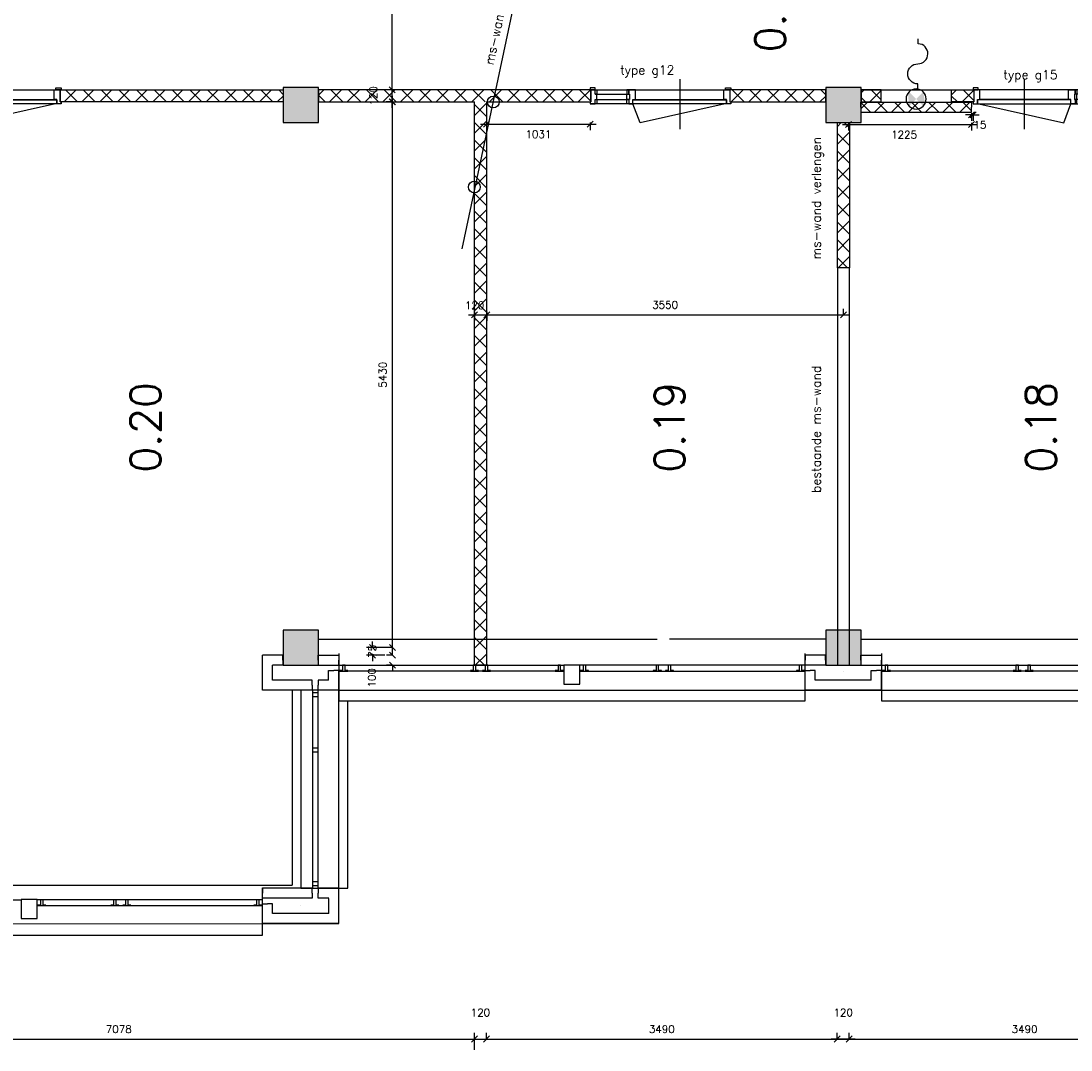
# Model space of a CAD drawing. Extents: x -29284 to 2055880, y -64816 to 121103.
# Tile 48 of 123: x 52000 to 62449, y 28243 to 38482. Entities that reach past the tile are written whole.
import ezdxf

# ---------------------------------------------------------------- set-up
doc = ezdxf.new("R2010")
doc.units = 0
doc.header["$LTSCALE"] = 50
doc.header["$MEASUREMENT"] = 0
doc.header["$PDMODE"] = 3
doc.header["$PDSIZE"] = 0.1
doc.layers.get('0').update_dxf_attribs({"linetype": 'CONTINUOUS'})
doc.layers.get('DEFPOINTS').update_dxf_attribs({"linetype": 'CONTINUOUS'})
for name, color, linetype in [('_BESTAAND_ONGEIJZIGD', 8, 'CONTINUOUS'), ('_DETAILNUMMERS', 4, 'CONTINUOUS'), ('_KOLOMBESTAAND', 212, 'CONTINUOUS'), ('A--A22--_F123-', 9, 'CONTINUOUS'), ('A--A56--_F123-', 7, 'CONTINUOUS'), ('A--L21--', 3, 'CONTINUOUS'), ('A--L22--_F-2--', 7, 'CONTINUOUS'), ('A--L28--', 7, 'CONTINUOUS'), ('A--L32--', 7, 'CONTINUOUS'), ('A--L32--_F-2--', 7, 'CONTINUOUS'), ('A--L32--_F123-', 1, 'CONTINUOUS'), ('A--L56--', 7, 'CONTINUOUS'), ('A--L56--_F123-', 7, 'CONTINUOUS'), ('A--M$1A-_F123-', 1, 'CONTINUOUS'), ('A--M1$A-_F123-', 1, 'CONTINUOUS'), ('A--T$1A-_F123-_25MM', 3, 'CONTINUOUS'), ('A--T$1A-_F123-_RN', 4, 'CONTINUOUS'), ('L1', 1, 'CONTINUOUS'), ('TEKST_KOZIJNMERK', 2, 'CONTINUOUS'), ('X--LR---_CP', 7, 'CONTINUOUS')]:
    doc.layers.add(name, color=color, linetype=linetype)
doc.layers.add('bruto vloeroppervlak', color=3, linetype='CONTINUOUS', plot=False)
doc.styles.add('ALFA-0_25', font='ROMANS')
doc.styles.add('HIEMSTRA', font='romans.shx')
doc.dimstyles.new('STANDARD$0', dxfattribs={"dimscale": 30, "dimtxt": 2.5, "dimasz": 2, "dimexe": 2, "dimexo": 0, "dimgap": 2, "dimtad": 1, "dimdec": 0, "dimzin": 0, "dimdsep": 46, "dimtxsty": 'ALFA-0_25', "dimblk1": 'OBLIQUE', "dimblk2": 'OBLIQUE', "dimsah": 1, "dimcen": -3, "dimdle": 2, "dimclrd": 1, "dimclre": 1, "dimclrt": 2, "dimadec": 0, "dimazin": 0, "dimtfac": 0.666667, "dimtofl": 0, "dimtmove": 2, "dimatfit": 3, "dimldrblk": 'OBLIQUE', "dimfxl": 1, "dimtvp": 0.833333, "dimtolj": 1, "dimtzin": 0, "dimarcsym": 0})

# ---------------------------------------------------------------- blocks, each defined once
blk = doc.blocks.new('*U1552')
at = {"layer": 'A--L21--', "color": 8, "linetype": 'Continuous'}
for points in [[(-50, 50), (-50, 50), (-609, 50), (-609, 50)], [(50, -50), (50, -50), (-709, -50), (-709, -50)], [(50, -50), (50, -50), (-709, -50), (-709, -50)], [(50, -50), (50, -50), (-709, -50), (-709, -50)]]:
    blk.add_lwpolyline(points, dxfattribs=at)
blk = doc.blocks.new('*U1551')
at = {"layer": 'A--L21--', "color": 8, "linetype": 'Continuous'}
for points in [[(0, 0), (0, 50), (-205, 50), (-205, 0)], [(0, 0), (0, -50), (-205, -50), (-205, 0)], [(0, 0), (0, -50), (-205, -50), (-205, 0)], [(0, 0), (0, -50), (-205, -50), (-205, 0)]]:
    blk.add_lwpolyline(points, dxfattribs=at)
blk = doc.blocks.new('*U1550')
at = {"layer": 'A--L21--', "color": 8, "linetype": 'Continuous'}
for points in [[(-50, -50), (-50, -50), (-50, 145), (0, 145)], [(-50, -50), (-50, -50), (-50, 145), (0, 145)], [(-50, -50), (-50, -50), (-50, 145), (0, 145)], [(50, 50), (50, 50), (50, 145), (0, 145)]]:
    blk.add_lwpolyline(points, dxfattribs=at)
blk = doc.blocks.new('*U1549')
at = {"layer": 'A--L21--', "color": 8, "linetype": 'Continuous'}
for points in [[(0, 0), (0, 50), (205, 50), (205, 0)], [(0, 0), (0, 50), (205, 50), (205, 0)], [(0, 0), (0, 50), (205, 50), (205, 0)], [(0, 0), (0, -50), (205, -50), (205, 0)]]:
    blk.add_lwpolyline(points, dxfattribs=at)
blk = doc.blocks.new('*U1548')
at = {"layer": 'A--L21--', "color": 8, "linetype": 'Continuous'}
for points in [[(-50, 50), (-50, 50), (-50, 145), (0, 145)], [(50, -50), (50, -50), (50, 145), (0, 145)], [(50, -50), (50, -50), (50, 145), (0, 145)], [(50, -50), (50, -50), (50, 145), (0, 145)]]:
    blk.add_lwpolyline(points, dxfattribs=at)
blk = doc.blocks.new('*U1533')
at = {"layer": 'A--L21--', "color": 8, "linetype": 'Continuous'}
for points in [[(0, 0), (0, -50), (-495, -50), (-495, -50)], [(0, 0), (0, -50), (-495, -50), (-495, -50)], [(0, 0), (0, -50), (-495, -50), (-495, -50)], [(0, 0), (0, 50), (-395, 50), (-395, 50)]]:
    blk.add_lwpolyline(points, dxfattribs=at)
blk = doc.blocks.new('*U1532')
at = {"layer": 'A--L21--', "color": 8, "linetype": 'Continuous'}
for points in [[(0, 0), (0, 50), (-205, 50), (-205, 50)], [(0, 0), (0, -50), (-105, -50), (-105, -50)], [(0, 0), (0, -50), (-105, -50), (-105, -50)], [(0, 0), (0, -50), (-105, -50), (-105, -50)]]:
    blk.add_lwpolyline(points, dxfattribs=at)
blk = doc.blocks.new('*U1531')
at = {"layer": 'A--L21--', "color": 8, "linetype": 'Continuous'}
for points in [[(-50, -50), (-50, -50), (-50, 299), (-50, 299)], [(-50, -50), (-50, -50), (-50, 299), (-50, 299)], [(-50, -50), (-50, -50), (-50, 299), (-50, 299)], [(50, 50), (50, 50), (50, 199), (50, 199)]]:
    blk.add_lwpolyline(points, dxfattribs=at)
blk = doc.blocks.new('*U1530')
at = {"layer": 'A--L21--', "color": 8, "linetype": 'Continuous'}
for points in [[(-50, 50), (-50, 50), (-50, 145), (0, 145)], [(50, -50), (50, -50), (50, 145), (0, 145)], [(50, -50), (50, -50), (50, 145), (0, 145)], [(50, -50), (50, -50), (50, 145), (0, 145)]]:
    blk.add_lwpolyline(points, dxfattribs=at)
blk = doc.blocks.new('*U1529')
at = {"layer": 'A--L21--', "color": 8, "linetype": 'Continuous'}
for points in [[(-50, 50), (-50, 50), (-156, 50), (-156, 0)], [(50, -50), (50, -50), (-156, -50), (-156, 0)], [(50, -50), (50, -50), (-156, -50), (-156, 0)], [(50, -50), (50, -50), (-156, -50), (-156, 0)]]:
    blk.add_lwpolyline(points, dxfattribs=at)
blk = doc.blocks.new('*U1528')
at = {"layer": 'A--L21--', "color": 8, "linetype": 'Continuous'}
for points in [[(0, 0), (0, 50), (205, 50), (205, 0)], [(0, 0), (0, 50), (205, 50), (205, 0)], [(0, 0), (0, 50), (205, 50), (205, 0)], [(0, 0), (0, -50), (205, -50), (205, 0)]]:
    blk.add_lwpolyline(points, dxfattribs=at)
blk = doc.blocks.new('*U1527')
at = {"layer": 'A--L21--', "color": 8, "linetype": 'Continuous'}
for points in [[(-50, 50), (-50, 50), (-609, 50), (-609, 50)], [(50, -50), (50, -50), (-709, -50), (-709, -50)], [(50, -50), (50, -50), (-709, -50), (-709, -50)], [(50, -50), (50, -50), (-709, -50), (-709, -50)]]:
    blk.add_lwpolyline(points, dxfattribs=at)
blk = doc.blocks.new('*U1526')
at = {"layer": 'A--L21--', "color": 8, "linetype": 'Continuous'}
for points in [[(-50, -50), (-50, -50), (-50, 145), (0, 145)], [(-50, -50), (-50, -50), (-50, 145), (0, 145)], [(-50, -50), (-50, -50), (-50, 145), (0, 145)], [(50, 50), (50, 50), (50, 145), (0, 145)]]:
    blk.add_lwpolyline(points, dxfattribs=at)
blk = doc.blocks.new('*U1525')
at = {"layer": 'A--L21--', "color": 8, "linetype": 'Continuous'}
for points in [[(50, -50), (50, -50), (50, 299), (50, 299)], [(50, -50), (50, -50), (50, 299), (50, 299)], [(50, -50), (50, -50), (50, 299), (50, 299)], [(-50, 50), (-50, 50), (-50, 199), (-50, 199)]]:
    blk.add_lwpolyline(points, dxfattribs=at)
blk = doc.blocks.new('*U1524')
at = {"layer": 'A--L21--', "color": 8, "linetype": 'Continuous'}
for points in [[(0, 0), (0, 50), (-494, 50), (-494, 0)], [(0, 0), (0, -50), (-494, -50), (-494, 0)], [(0, 0), (0, -50), (-494, -50), (-494, 0)], [(0, 0), (0, -50), (-494, -50), (-494, 0)]]:
    blk.add_lwpolyline(points, dxfattribs=at)
blk = doc.blocks.new('*U1523')
at = {"layer": 'A--L21--', "color": 8, "linetype": 'Continuous'}
for points in [[(50, 50), (50, 50), (-155, 50), (-155, 0)], [(50, 50), (50, 50), (-155, 50), (-155, 0)], [(50, 50), (50, 50), (-155, 50), (-155, 0)], [(-50, -50), (-50, -50), (-155, -50), (-155, 0)]]:
    blk.add_lwpolyline(points, dxfattribs=at)
blk = doc.blocks.new('S050122-')
at = {"layer": 'A--A56--_F123-', "color": 2}
for points in [[(0.59, 1.09), (3.18, 1.29), (2, -0.33), (3.41, 1.09)], [(1.09, -2.11), (0.59, -1.74), (3.41, -1.74), (2, -0.33)]]:
    blk.add_solid(points, dxfattribs=at)
at = {"layer": 'A--L56--_F123-', "color": 1, "linetype": 'Continuous'}
blk.add_lwpolyline([(0, -0.33, 1), (4, -0.33, 1)], format="xyb", close=True, dxfattribs=at)
blk.add_lwpolyline([(4, -0.66), (5, -0.66, -1), (9, -0.66, 0.98), (13, -0.74), (14, -0.74)], format="xyb", dxfattribs=at)
blk = doc.blocks.new('*U1347')
at = {"layer": 'A--A22--_F123-', "linetype": 'Continuous'}
h = blk.add_hatch(dxfattribs=at)
h.set_pattern_fill('ALFAKRS', color=256, scale=120, style=0)
h.set_pattern_definition([(45, (-60357.05, -37624.86), (-84.85281, 84.85281), []), (135, (-60357.05, -37624.86), (-84.85281, -84.85281), [])])
h.paths.add_polyline_path([(0, 0), (0, 50), (1102, 50), (1102, 0), (1102, -50), (0, -50)])
at = {"layer": 'A--L22--_F-2--', "color": 2, "linetype": 'Continuous'}
for points in [[(0, 0), (0, 50), (1102, 50), (1102, 0)], [(0, 0), (0, -50), (1102, -50), (1102, 0)]]:
    blk.add_lwpolyline(points, dxfattribs=at)
blk = doc.blocks.new('KOLOM400')
at = {"layer": 'A--L28--', "color": 3}
blk.add_lwpolyline([(-200, 0), (200, 0), (200, 400), (-200, 400)], close=True, dxfattribs=at)
blk = doc.blocks.new('_OBLIQUE')
at = {"color": 0, "linetype": 'ByBlock'}
blk.add_line((-0.5, -0.5), (0.5, 0.5), dxfattribs=at)
blk = doc.blocks.new('*D109')
at = {"layer": 'A--M$1A-_F123-', "color": 1, "lineweight": -2, "transparency": 16777216}
for p, q in [((49374, 28352), (56572, 28352)), ((49434, 28243), (49434, 28412)), ((56512, 28243), (56512, 28412))]:
    blk.add_line(p, q, dxfattribs=at)
at = {"layer": 'DEFPOINTS', "color": 0, "transparency": 16777216}
for p in [(56512, 28352), (49434, 28243), (56512, 28243)]:
    blk.add_point(p, dxfattribs=at)
at = {"layer": 'A--M$1A-_F123-', "color": 1, "lineweight": -2, "transparency": 16777216, "xscale": 60, "yscale": 60, "zscale": 60, "rotation": 180}
blk.add_blockref('_OBLIQUE', (49434, 28352), dxfattribs=at)
at = {"layer": 'A--M$1A-_F123-', "color": 1, "lineweight": -2, "transparency": 16777216, "xscale": 60, "yscale": 60, "zscale": 60}
blk.add_blockref('_OBLIQUE', (56512, 28352), dxfattribs=at)
at = {"layer": 'A--M$1A-_F123-', "color": 2, "transparency": 16777216, "insert": (52973, 28450), "char_height": 75, "attachment_point": 5, "style": 'ALFA-0_25'}
blk.add_mtext('\\A1;7078', dxfattribs=at)
blk = doc.blocks.new('*D110')
at = {"layer": 'A--M$1A-_F123-', "color": 1, "lineweight": -2, "transparency": 16777216}
for p, q in [((56572, 28352), (60182, 28352)), ((56632, 28352), (56632, 28412)), ((60122, 28352), (60122, 28412))]:
    blk.add_line(p, q, dxfattribs=at)
at = {"layer": 'DEFPOINTS', "color": 0, "transparency": 16777216}
for p in [(56632, 28352), (60122, 28352), (60122, 28352)]:
    blk.add_point(p, dxfattribs=at)
at = {"layer": 'A--M$1A-_F123-', "color": 1, "lineweight": -2, "transparency": 16777216, "xscale": 60, "yscale": 60, "zscale": 60, "rotation": 180}
blk.add_blockref('_OBLIQUE', (56632, 28352), dxfattribs=at)
at = {"layer": 'A--M$1A-_F123-', "color": 1, "lineweight": -2, "transparency": 16777216, "xscale": 60, "yscale": 60, "zscale": 60}
blk.add_blockref('_OBLIQUE', (60122, 28352), dxfattribs=at)
at = {"layer": 'A--M$1A-_F123-', "color": 2, "transparency": 16777216, "insert": (58377, 28450), "char_height": 75, "attachment_point": 5, "style": 'ALFA-0_25'}
blk.add_mtext('\\A1;3490', dxfattribs=at)
blk = doc.blocks.new('*D111')
at = {"layer": 'A--M$1A-_F123-', "color": 1, "lineweight": -2, "transparency": 16777216}
for p, q in [((60182, 28352), (63792, 28352)), ((60242, 28349), (60242, 28412)), ((63732, 28352), (63732, 28412))]:
    blk.add_line(p, q, dxfattribs=at)
at = {"layer": 'DEFPOINTS', "color": 0, "transparency": 16777216}
for p in [(60242, 28349), (63732, 28352), (63732, 28352)]:
    blk.add_point(p, dxfattribs=at)
at = {"layer": 'A--M$1A-_F123-', "color": 1, "lineweight": -2, "transparency": 16777216, "xscale": 60, "yscale": 60, "zscale": 60, "rotation": 180}
blk.add_blockref('_OBLIQUE', (60242, 28352), dxfattribs=at)
at = {"layer": 'A--M$1A-_F123-', "color": 1, "lineweight": -2, "transparency": 16777216, "xscale": 60, "yscale": 60, "zscale": 60}
blk.add_blockref('_OBLIQUE', (63732, 28352), dxfattribs=at)
at = {"layer": 'A--M$1A-_F123-', "color": 2, "transparency": 16777216, "insert": (61987, 28450), "char_height": 75, "attachment_point": 5, "style": 'ALFA-0_25'}
blk.add_mtext('\\A1;3490', dxfattribs=at)
blk = doc.blocks.new('*D168')
at = {"layer": 'A--M$1A-_F123-', "color": 1, "lineweight": -2, "transparency": 16777216}
for p, q in [((55497, 32247), (55497, 32307)), ((55688, 32247), (55437, 32247)), ((55620, 32172), (55437, 32172)), ((55497, 32172), (55497, 32112))]:
    blk.add_line(p, q, dxfattribs=at)
at = {"layer": 'DEFPOINTS', "color": 0, "transparency": 16777216}
for p in [(55688, 32247), (55497, 32172), (55620, 32172)]:
    blk.add_point(p, dxfattribs=at)
at = {"layer": 'A--M$1A-_F123-', "color": 1, "lineweight": -2, "transparency": 16777216, "xscale": 60, "yscale": 60, "zscale": 60}
for p, rotation in [((55497, 32247), 270), ((55497, 32172), 90)]:
    blk.add_blockref('_OBLIQUE', p, dxfattribs=dict(at, rotation=rotation))
at = {"layer": 'A--M$1A-_F123-', "color": 2, "transparency": 16777216, "insert": (55497, 32209), "char_height": 75, "attachment_point": 5, "rotation": 90, "style": 'ALFA-0_25'}
blk.add_mtext('\\A1;75', dxfattribs=at)
blk = doc.blocks.new('*D200')
at = {"layer": 'A--M$1A-_F123-', "color": 1, "lineweight": -2, "transparency": 16777216}
for p, q in [((60302, 28352), (60062, 28352)), ((60122, 28352), (60122, 28412)), ((60242, 28352), (60242, 28412))]:
    blk.add_line(p, q, dxfattribs=at)
at = {"layer": 'DEFPOINTS', "color": 0, "transparency": 16777216}
for p in [(60122, 28352), (60122, 28352), (60242, 28352)]:
    blk.add_point(p, dxfattribs=at)
at = {"layer": 'A--M$1A-_F123-', "color": 1, "lineweight": -2, "transparency": 16777216, "xscale": 60, "yscale": 60, "zscale": 60, "rotation": 180}
blk.add_blockref('_OBLIQUE', (60122, 28352), dxfattribs=at)
at = {"layer": 'A--M$1A-_F123-', "color": 1, "lineweight": -2, "transparency": 16777216, "xscale": 60, "yscale": 60, "zscale": 60}
blk.add_blockref('_OBLIQUE', (60242, 28352), dxfattribs=at)
at = {"layer": 'A--M$1A-_F123-', "color": 2, "transparency": 16777216, "insert": (60182, 28615), "char_height": 75, "attachment_point": 5, "style": 'ALFA-0_25'}
blk.add_mtext('\\A1;120', dxfattribs=at)
blk = doc.blocks.new('*D201')
at = {"layer": 'A--M$1A-_F123-', "color": 1, "lineweight": -2, "transparency": 16777216}
for p, q in [((56452, 28352), (56692, 28352)), ((56512, 28352), (56512, 28412)), ((56632, 28352), (56632, 28412))]:
    blk.add_line(p, q, dxfattribs=at)
at = {"layer": 'DEFPOINTS', "color": 0, "transparency": 16777216}
for p in [(56512, 28352), (56632, 28352), (56632, 28352)]:
    blk.add_point(p, dxfattribs=at)
at = {"layer": 'A--M$1A-_F123-', "color": 1, "lineweight": -2, "transparency": 16777216, "xscale": 60, "yscale": 60, "zscale": 60, "rotation": 180}
blk.add_blockref('_OBLIQUE', (56512, 28352), dxfattribs=at)
at = {"layer": 'A--M$1A-_F123-', "color": 1, "lineweight": -2, "transparency": 16777216, "xscale": 60, "yscale": 60, "zscale": 60}
blk.add_blockref('_OBLIQUE', (56632, 28352), dxfattribs=at)
at = {"layer": 'A--M$1A-_F123-', "color": 2, "transparency": 16777216, "insert": (56572, 28615), "char_height": 75, "attachment_point": 5, "style": 'ALFA-0_25'}
blk.add_mtext('\\A1;120', dxfattribs=at)
blk = doc.blocks.new('*D454')
at = {"layer": 'A--M$1A-_F123-', "color": 1, "lineweight": -2, "transparency": 16777216}
for p, q in [((55698, 32187), (55698, 37737)), ((55698, 37677), (55638, 37677)), ((55698, 32247), (55638, 32247))]:
    blk.add_line(p, q, dxfattribs=at)
at = {"layer": 'DEFPOINTS', "color": 0, "transparency": 16777216}
for p in [(55698, 37677), (55698, 37677), (55698, 32247)]:
    blk.add_point(p, dxfattribs=at)
at = {"layer": 'A--M$1A-_F123-', "color": 1, "lineweight": -2, "transparency": 16777216, "xscale": 60, "yscale": 60, "zscale": 60}
for p, rotation in [((55698, 37677), 90), ((55698, 32247), 270)]:
    blk.add_blockref('_OBLIQUE', p, dxfattribs=dict(at, rotation=rotation))
at = {"layer": 'A--M$1A-_F123-', "color": 2, "transparency": 16777216, "insert": (55600, 34962), "char_height": 75, "attachment_point": 5, "rotation": 90, "style": 'ALFA-0_25'}
blk.add_mtext('\\A1;5430', dxfattribs=at)
blk = doc.blocks.new('*D455')
at = {"layer": 'A--M$1A-_F123-', "color": 1, "lineweight": -2, "transparency": 16777216}
for p, q in [((55695, 37617), (55695, 37857)), ((55695, 37797), (55635, 37797)), ((55698, 37677), (55635, 37677))]:
    blk.add_line(p, q, dxfattribs=at)
at = {"layer": 'DEFPOINTS', "color": 0, "transparency": 16777216}
for p in [(55695, 37797), (55695, 37797), (55698, 37677)]:
    blk.add_point(p, dxfattribs=at)
at = {"layer": 'A--M$1A-_F123-', "color": 1, "lineweight": -2, "transparency": 16777216, "xscale": 60, "yscale": 60, "zscale": 60}
for p, rotation in [((55695, 37797), 90), ((55695, 37677), 270)]:
    blk.add_blockref('_OBLIQUE', p, dxfattribs=dict(at, rotation=rotation))
at = {"layer": 'A--M$1A-_F123-', "color": 2, "transparency": 16777216, "insert": (55507, 37737), "char_height": 75, "attachment_point": 5, "rotation": 90, "style": 'ALFA-0_25'}
blk.add_mtext('\\A1;120', dxfattribs=at)
blk = doc.blocks.new('*D456')
at = {"layer": 'A--M$1A-_F123-', "color": 1, "lineweight": -2, "transparency": 16777216}
for p, q in [((55695, 37737), (55695, 39863)), ((55698, 39803), (55635, 39803)), ((55698, 37797), (55635, 37797))]:
    blk.add_line(p, q, dxfattribs=at)
at = {"layer": 'DEFPOINTS', "color": 0, "transparency": 16777216}
for p in [(55695, 39803), (55698, 39803), (55698, 37797)]:
    blk.add_point(p, dxfattribs=at)
at = {"layer": 'A--M$1A-_F123-', "color": 1, "lineweight": -2, "transparency": 16777216, "xscale": 60, "yscale": 60, "zscale": 60}
for p, rotation in [((55695, 39803), 90), ((55695, 37797), 270)]:
    blk.add_blockref('_OBLIQUE', p, dxfattribs=dict(at, rotation=rotation))
at = {"layer": 'A--M$1A-_F123-', "color": 2, "transparency": 16777216, "insert": (55597, 38800), "char_height": 75, "attachment_point": 5, "rotation": 90, "style": 'ALFA-0_25'}
blk.add_mtext('\\A1;2006', dxfattribs=at)
blk = doc.blocks.new('*D459')
at = {"layer": 'A--M$1A-_F123-', "color": 1, "linetype": 'Continuous', "lineweight": -2, "transparency": 16777216}
for p, q in [((55698, 32172), (55698, 32232)), ((55698, 32172), (55638, 32172)), ((55698, 32072), (55638, 32072)), ((55698, 32072), (55698, 32012))]:
    blk.add_line(p, q, dxfattribs=at)
at = {"layer": 'DEFPOINTS', "color": 0, "linetype": 'Continuous', "transparency": 16777216}
for p in [(55698, 32172), (55698, 32072), (55698, 32072)]:
    blk.add_point(p, dxfattribs=at)
at = {"layer": 'A--M$1A-_F123-', "color": 1, "linetype": 'Continuous', "lineweight": -2, "transparency": 16777216, "xscale": 60, "yscale": 60, "zscale": 60}
for p, rotation in [((55698, 32172), 270), ((55698, 32072), 90)]:
    blk.add_blockref('_OBLIQUE', p, dxfattribs=dict(at, rotation=rotation))
at = {"layer": 'A--M$1A-_F123-', "color": 2, "linetype": 'Continuous', "transparency": 16777216, "insert": (55492, 31946), "char_height": 75, "attachment_point": 5, "rotation": 90, "style": 'ALFA-0_25'}
blk.add_mtext('\\A1;100', dxfattribs=at)
blk = doc.blocks.new('*D726')
at = {"layer": 'A--M1$A-_F123-', "color": 1, "lineweight": -2, "transparency": 16777216}
for p, q in [((56572, 37456), (57724, 37456)), ((56632, 37472), (56632, 37396)), ((57664, 37472), (57664, 37396))]:
    blk.add_line(p, q, dxfattribs=at)
at = {"layer": 'DEFPOINTS', "color": 0, "transparency": 16777216}
for p in [(56632, 37472), (57664, 37472), (57664, 37456)]:
    blk.add_point(p, dxfattribs=at)
at = {"layer": 'A--M1$A-_F123-', "color": 1, "lineweight": -2, "transparency": 16777216, "xscale": 60, "yscale": 60, "zscale": 60, "rotation": 180}
blk.add_blockref('_OBLIQUE', (56632, 37456), dxfattribs=at)
at = {"layer": 'A--M1$A-_F123-', "color": 1, "lineweight": -2, "transparency": 16777216, "xscale": 60, "yscale": 60, "zscale": 60}
blk.add_blockref('_OBLIQUE', (57664, 37456), dxfattribs=at)
at = {"layer": 'A--M1$A-_F123-', "color": 2, "transparency": 16777216, "insert": (57149, 37355), "char_height": 75, "attachment_point": 5, "style": 'ALFA-0_25'}
blk.add_mtext('\\A1;1031', dxfattribs=at)
blk = doc.blocks.new('*D742')
at = {"layer": 'A--M1$A-_F123-', "color": 1, "lineweight": -2, "transparency": 16777216}
for p, q in [((61459, 37549), (61399, 37549)), ((61459, 37565), (61459, 37489)), ((61474, 37565), (61474, 37489)), ((61474, 37549), (61534, 37549))]:
    blk.add_line(p, q, dxfattribs=at)
at = {"layer": 'DEFPOINTS', "color": 0, "transparency": 16777216}
for p in [(61459, 37565), (61474, 37565), (61474, 37549)]:
    blk.add_point(p, dxfattribs=at)
at = {"layer": 'A--M1$A-_F123-', "color": 1, "lineweight": -2, "transparency": 16777216, "xscale": 60, "yscale": 60, "zscale": 60}
blk.add_blockref('_OBLIQUE', (61459, 37549), dxfattribs=at)
at = {"layer": 'A--M1$A-_F123-', "color": 1, "lineweight": -2, "transparency": 16777216, "xscale": 60, "yscale": 60, "zscale": 60, "rotation": 180}
blk.add_blockref('_OBLIQUE', (61474, 37549), dxfattribs=at)
at = {"layer": 'A--M1$A-_F123-', "color": 2, "transparency": 16777216, "insert": (61543, 37449), "char_height": 75, "attachment_point": 5, "style": 'ALFA-0_25'}
blk.add_mtext('\\A1;15', dxfattribs=at)
blk = doc.blocks.new('*D743')
at = {"layer": 'A--M1$A-_F123-', "color": 1, "lineweight": -2, "transparency": 16777216}
for p, q in [((60174, 37452), (61519, 37452)), ((60234, 37468), (60234, 37392)), ((61459, 37468), (61459, 37392))]:
    blk.add_line(p, q, dxfattribs=at)
at = {"layer": 'DEFPOINTS', "color": 0, "transparency": 16777216}
for p in [(60234, 37468), (61459, 37468), (61459, 37452)]:
    blk.add_point(p, dxfattribs=at)
at = {"layer": 'A--M1$A-_F123-', "color": 1, "lineweight": -2, "transparency": 16777216, "xscale": 60, "yscale": 60, "zscale": 60, "rotation": 180}
blk.add_blockref('_OBLIQUE', (60234, 37452), dxfattribs=at)
at = {"layer": 'A--M1$A-_F123-', "color": 1, "lineweight": -2, "transparency": 16777216, "xscale": 60, "yscale": 60, "zscale": 60}
blk.add_blockref('_OBLIQUE', (61459, 37452), dxfattribs=at)
at = {"layer": 'A--M1$A-_F123-', "color": 2, "transparency": 16777216, "insert": (60788, 37351), "char_height": 75, "attachment_point": 5, "style": 'ALFA-0_25'}
blk.add_mtext('\\A1;1225', dxfattribs=at)
blk = doc.blocks.new('A$C2EE40F78')
at = {"layer": '_DETAILNUMMERS', "color": 2}
for points in [[(8, 139), (8, 18), (0, 18), (0, 0), (51, 0), (51, 43), (68, 43), (68, 96), (51, 96), (51, 139)], [(68, 96), (51, 96), (51, 139), (68, 139)], [(384, 139), (367, 139), (367, 96), (384, 96)], [(384, 139), (384, 96), (392, 96), (392, 43), (384, 43), (384, 0), (427, 0), (427, 43), (452, 43), (452, 139)], [(1392, 139), (1392, 18), (1400, 18), (1400, 0), (1357, 0), (1357, 43), (1332, 43), (1332, 139)], [(68, 0), (51, 0), (51, 43), (68, 43)], [(392, 43), (367, 43), (367, 96), (392, 96)], [(384, 0), (367, 0), (367, 43), (384, 43)]]:
    blk.add_lwpolyline(points, close=True, dxfattribs=at)
at = {"layer": 'A--L32--', "color": 1}
for p, q in [((51, 139), (1332, 139)), ((1400, 0), (0, 0)), ((51, 96), (392, 96)), ((51, 43), (392, 43)), ((452, 43), (1332, 43))]:
    blk.add_line(p, q, dxfattribs=at)
for points in [[(0, 139), (51, 139), (51, 157), (0, 157)], [(1400, 139), (1349, 139), (1349, 157), (1400, 157)], [(1357, 40), (1357, 0), (427, 0), (427, 40)]]:
    blk.add_lwpolyline(points, close=True, dxfattribs=at)
at = {"layer": 'A--L32--_F-2--', "color": 1, "linetype": 'Continuous'}
blk.add_lwpolyline([(1343, 0), (496.75, -191.25), (427, 0)], dxfattribs=at)
at = {"layer": 'A--L32--_F123-', "color": 1, "linetype": 'Continuous'}
blk.add_lwpolyline([(892, 243.62), (892, -253.38)], dxfattribs=at)
at = {"layer": 'X--LR---_CP'}
blk.add_point((532, 43), dxfattribs=at)
blk.add_point((532, 43), dxfattribs=at)
blk.add_point((532, 43), dxfattribs=at)
blk = doc.blocks.new('*D1045')
at = {"layer": 'A--M$1A-_F123-', "color": 1, "lineweight": -2, "transparency": 16777216}
for p, q in [((56575, 35559), (60244, 35559)), ((56635, 35587), (56635, 35499)), ((60184, 35559), (60184, 35619))]:
    blk.add_line(p, q, dxfattribs=at)
at = {"layer": 'DEFPOINTS', "color": 0, "transparency": 16777216}
for p in [(56635, 35587), (60184, 35559), (60184, 35559)]:
    blk.add_point(p, dxfattribs=at)
at = {"layer": 'A--M$1A-_F123-', "color": 1, "lineweight": -2, "transparency": 16777216, "xscale": 60, "yscale": 60, "zscale": 60, "rotation": 180}
blk.add_blockref('_OBLIQUE', (56635, 35559), dxfattribs=at)
at = {"layer": 'A--M$1A-_F123-', "color": 1, "lineweight": -2, "transparency": 16777216, "xscale": 60, "yscale": 60, "zscale": 60}
blk.add_blockref('_OBLIQUE', (60184, 35559), dxfattribs=at)
at = {"layer": 'A--M$1A-_F123-', "color": 2, "transparency": 16777216, "insert": (58410, 35657), "char_height": 75, "attachment_point": 5, "style": 'ALFA-0_25'}
blk.add_mtext('\\A1;3550', dxfattribs=at)
blk = doc.blocks.new('*D1046')
at = {"layer": 'A--M$1A-_F123-', "color": 1, "lineweight": -2, "transparency": 16777216}
for p, q in [((56454, 35559), (56695, 35559)), ((56514, 35587), (56514, 35499)), ((56635, 35559), (56635, 35619))]:
    blk.add_line(p, q, dxfattribs=at)
at = {"layer": 'DEFPOINTS', "color": 0, "transparency": 16777216}
for p in [(56514, 35587), (56635, 35559), (56635, 35559)]:
    blk.add_point(p, dxfattribs=at)
at = {"layer": 'A--M$1A-_F123-', "color": 1, "lineweight": -2, "transparency": 16777216, "xscale": 60, "yscale": 60, "zscale": 60, "rotation": 180}
blk.add_blockref('_OBLIQUE', (56514, 35559), dxfattribs=at)
at = {"layer": 'A--M$1A-_F123-', "color": 1, "lineweight": -2, "transparency": 16777216, "xscale": 60, "yscale": 60, "zscale": 60}
blk.add_blockref('_OBLIQUE', (56635, 35559), dxfattribs=at)
at = {"layer": 'A--M$1A-_F123-', "color": 2, "transparency": 16777216, "insert": (56514, 35652), "char_height": 75, "attachment_point": 5, "style": 'ALFA-0_25'}
blk.add_mtext('\\A1;120', dxfattribs=at)

msp = doc.modelspace()

# ---------------------------------------------------------------- hatches: boundary and pattern name
at = {"layer": '_KOLOMBESTAAND'}
for points in [[(54609.5, 37471.9), (54959.5, 37471.9), (54959.5, 37821.9), (54609.5, 37821.9)], [(54609.5, 37471.9), (54959.5, 37471.9), (54959.5, 37821.9), (54609.5, 37821.9)], [(60009.5, 37471.9), (60359.5, 37471.9), (60359.5, 37821.9), (60009.5, 37821.9)], [(60009.5, 37471.9), (60359.5, 37471.9), (60359.5, 37821.9), (60009.5, 37821.9)], [(54609.5, 32071.9), (54959.5, 32071.9), (54959.5, 32421.9), (54609.5, 32421.9)], [(54609.5, 32071.9), (54959.5, 32071.9), (54959.5, 32421.9), (54609.5, 32421.9)], [(60009.5, 32071.9), (60359.5, 32071.9), (60359.5, 32421.9), (60009.5, 32421.9)], [(60009.5, 32071.9), (60359.5, 32071.9), (60359.5, 32421.9), (60009.5, 32421.9)]]:
    msp.add_hatch(color=256, dxfattribs=at).paths.add_polyline_path(points)
at = {"layer": 'A--L21--', "linetype": 'Continuous'}
h = msp.add_hatch(dxfattribs=at)
h.set_pattern_fill('ANSI37', color=1, scale=1000, style=0)
h.set_pattern_definition([(135, (105440.88, 1946.27), (88.38835, 88.38835), []), (45, (105440.88, 1946.27), (88.38835, -88.38835), [])])
h.paths.add_polyline_path([(54609.5, 37676.9), (52391.4, 37676.9), (52391.4, 37796.9), (54609.5, 37796.9)])
h = msp.add_hatch(dxfattribs=at)
h.set_pattern_fill('ANSI37', color=1, scale=1000, style=0)
h.set_pattern_definition([(45, (2369.46, 1946.27), (-88.38835, 88.38835), []), (135, (2369.46, 1946.27), (-88.38835, -88.38835), [])])
h.paths.add_polyline_path([(54959.5, 37676.9), (57671.3, 37677.4), (57671.3, 37797.4), (54959.5, 37796.9)])
h = msp.add_hatch(dxfattribs=at)
h.set_pattern_fill('ANSI37', color=1, scale=1000, angle=90, style=0)
h.paths.add_polyline_path([(59055.3, 37676.9), (60009.5, 37676.9), (60009.5, 37796.9), (59055.3, 37796.9)])
h = msp.add_hatch(dxfattribs=at)
h.set_pattern_fill('ANSI37', color=1, scale=1000, style=0)
h.set_pattern_definition([(45, (7038.75, 1946.27), (-88.38835, 88.38835), []), (135, (7038.75, 1946.27), (-88.38835, -88.38835), [])])
h.paths.add_polyline_path([(60359.5, 37676.9), (60559.5, 37676.9), (60559.5, 37796.9), (60359.5, 37796.9)])
h = msp.add_hatch(dxfattribs=at)
h.set_pattern_fill('ANSI37', color=1, scale=1000, style=0)
h.paths.add_polyline_path([(61259.5, 37796.9), (61482.5, 37796.9), (61482.5, 37676.9), (61259.5, 37676.9)])
h = msp.add_hatch(dxfattribs=at)
h.set_pattern_fill('ANSI37', color=1, scale=1000, angle=90, style=0)
h.set_pattern_definition([(225, (92362.9, 83470), (-88.38835, 88.38835), []), (135, (92362.9, 83470), (88.38835, 88.38835), [])])
edge = h.paths.add_edge_path()
edge.add_line((56632.1, 37677.1), (56632.3, 32070.5))
edge.add_line((56632.3, 32070.5), (56512.3, 32070.5))
edge.add_line((56512.3, 32070.5), (56512.1, 37677.1))
h = msp.add_hatch(dxfattribs=at)
h.set_pattern_fill('ANSI37', color=1, scale=1000, angle=90, style=0)
h.set_pattern_definition([(225, (95974.89, 87426.32), (-88.38835, 88.38835), []), (135, (95974.89, 87426.32), (88.38835, 88.38835), [])])
edge = h.paths.add_edge_path()
edge.add_line((60244.3, 37471.9), (60244.3, 36026.9))
edge.add_line((60244.3, 36026.9), (60124.3, 36026.9))
edge.add_line((60124.3, 36026.9), (60124.3, 37471.9))

# ---------------------------------------------------------------- linework, layer by layer
at = {"layer": '_BESTAAND_ONGEIJZIGD', "color": 8}
for p, q in [((54901.7, 31822.5), (54901.7, 29852.5)), ((54958.7, 29932.5), (54958.7, 31737.5))]:
    msp.add_line(p, q, dxfattribs=at)
msp.add_lwpolyline([(55161.8, 31822.5), (54783.7, 31822.5), (54783.7, 29852.5), (55253.7, 29852.5), (55253.7, 31718.5)], dxfattribs=at)
at = {"layer": '_BESTAAND_ONGEIJZIGD', "color": 8, "linetype": 'Continuous'}
for points in [[(54958.7, 31737.5), (54958.7, 31817.5), (54954.7, 31817.5), (54954.7, 31795.5), (54901.7, 31795.5), (54901.7, 31759.5), (54954.7, 31759.5), (54954.7, 31737.5), (54958.7, 31737.5)], [(54958.7, 31187.4), (54958.7, 31267.4), (54954.7, 31267.4), (54954.7, 31245.4), (54901.7, 31245.4), (54901.7, 31209.4), (54954.7, 31209.4), (54954.7, 31187.4), (54958.7, 31187.4)], [(54958.7, 29857.5), (54958.7, 29937.5), (54954.7, 29937.5), (54954.7, 29915.5), (54901.7, 29915.5), (54901.7, 29879.5), (54954.7, 29879.5), (54954.7, 29857.5), (54958.7, 29857.5)]]:
    msp.add_lwpolyline(points, dxfattribs=at)
at = {"layer": '_BESTAAND_ONGEIJZIGD'}
for p in [(54957.3, 32192.5), (54957.3, 32077.5), (54402.3, 31827.5), (54402.3, 31827.5)]:
    msp.add_point(p, dxfattribs=at)
at = {"layer": 'A--L21--'}
for p, q in [((54959.5, 32331.9), (58332, 32331.9)), ((60009.5, 32331.9), (58452.6, 32331.9)), ((60359.5, 32331.9), (63731.8, 32331.9)), ((49434.5, 29881.9), (54699.5, 29881.9))]:
    msp.add_line(p, q, dxfattribs=at)
at = {"layer": 'A--L21--', "color": 2, "linetype": 'Continuous'}
for points in [[(54609.5, 37676.9), (52391.4, 37676.9), (52391.4, 37796.9), (54609.5, 37796.9)], [(59055.3, 37676.9), (59055.3, 37676.9), (59055.3, 37676.9), (59055.3, 37676.9), (59055.3, 37676.9), (60009.5, 37676.9), (60009.5, 37796.9), (59055.3, 37796.9)], [(60359.5, 37676.9), (60559.5, 37676.9), (60559.5, 37796.9), (60359.5, 37796.9)], [(61259.5, 37796.9), (61482.5, 37796.9), (61482.5, 37676.9), (61259.5, 37676.9)], [(60124.1, 32070.5), (60244.1, 32070.5), (60244.3, 36026.9), (60124.6, 36026.9)]]:
    msp.add_lwpolyline(points, close=True, dxfattribs=at)
for points in [[(56632.1, 37677.2), (57671.3, 37677.4), (57671.3, 37797.4), (54959.5, 37796.9), (54959.5, 37676.9), (56512.1, 37677.1)], [(56632.1, 37677.1), (56632.3, 32070.5), (56512.3, 32070.5), (56512.1, 37677.1)], [(60244.3, 37471.9), (60244.3, 36026.9), (60124.3, 36026.9), (60124.3, 37471.9)]]:
    msp.add_lwpolyline(points, dxfattribs=at)
at = {"layer": 'A--L32--', "color": 1}
msp.add_line((56389.1, 36216.5), (57371.5, 40832.9), dxfattribs=at)
at = {"layer": 'A--L32--', "color": 2}
for centre in [(56699.9, 37676.8), (56512.2, 36829.9)]:
    msp.add_circle(centre, 58.5, dxfattribs=at)
at = {"layer": 'A--L56--', "linetype": 'Continuous'}
for p, q in [((60359.5, 37796.9), (61308.9, 37796.9)), ((60537.4, 37796.9), (60978.5, 37796.9))]:
    msp.add_line(p, q, dxfattribs=at)
at = {"layer": 'A--T$1A-_F123-_25MM'}
msp.add_line((54699.5, 31822.5), (54699.5, 29881.9), dxfattribs=at)
at = {"layer": 'bruto vloeroppervlak', "linetype": 'Continuous'}
msp.add_lwpolyline([(31674.3, 31966.8), (39309.5, 31966.8), (39309.5, 29496.9), (55162.3, 29502.5), (55161.8, 31822.5), (71357, 31822.5), (71357, 38021.9), (69007.3, 38021.9), (69007.3, 39621.9), (69177, 39621.9), (69177, 44220), (68747, 44220), (68746.7, 43947.5), (65957, 43947.5), (65957, 45670), (49002.3, 45670), (48184.8, 45670), (48184.8, 55968.9), (48359.3, 55968.9), (48359.3, 56635.9), (46059.3, 56636), (46059.3, 66709.9)], dxfattribs=at)
at = {"layer": 'L1', "color": 8}
for p, q in [((55162.3, 32188.5), (55162.3, 31718.5)), ((59802.3, 31718.5), (59802.3, 32188.5)), ((60561.8, 32188.5), (60561.8, 31718.5)), ((55162.3, 32070.5), (57402.3, 32070.5)), ((57322.3, 32013.5), (55252.3, 32013.5)), ((56592.3, 32013.5), (56672.3, 32013.5)), ((59802.3, 32070.5), (57562.3, 32070.5)), ((57642.3, 32013.5), (59717.3, 32013.5)), ((58412.3, 32013.5), (58492.3, 32013.5)), ((60561.8, 32070.5), (62801.8, 32070.5)), ((62721.8, 32013.5), (60651.8, 32013.5)), ((61991.8, 32013.5), (62071.8, 32013.5)), ((55162.3, 31718.5), (59802.3, 31718.5)), ((60561.8, 31718.5), (65201.8, 31718.5)), ((49762.8, 29738.5), (52002.8, 29738.5)), ((54402.8, 29738.5), (52162.8, 29738.5)), ((52242.8, 29681.5), (54317.8, 29681.5)), ((53012.8, 29681.5), (53092.8, 29681.5))]:
    msp.add_line(p, q, dxfattribs=at)
for points in [[(55172.3, 32017.5), (55172.3, 32013.5), (55252.3, 32013.5), (55252.3, 32017.5), (55225.3, 32017.5), (55225.3, 32070.5), (55199.3, 32070.5), (55199.3, 32017.5)], [(56472.3, 32017.5), (56472.3, 32013.5), (56552.3, 32013.5), (56552.3, 32017.5), (56525.3, 32017.5), (56525.3, 32070.5), (56499.3, 32070.5), (56499.3, 32017.5)], [(56592.3, 32017.5), (56592.3, 32013.5), (56672.3, 32013.5), (56672.3, 32017.5), (56645.3, 32017.5), (56645.3, 32070.5), (56619.3, 32070.5), (56619.3, 32017.5)], [(57317.3, 32017.5), (57317.3, 32013.5), (57397.3, 32013.5), (57397.3, 32017.5), (57370.3, 32017.5), (57370.3, 32070.5), (57344.3, 32070.5), (57344.3, 32017.5)], [(57402.3, 31883.5), (57562.3, 31883.5), (57562.3, 32073.5), (57402.3, 32073.5)], [(57567.3, 32017.5), (57567.3, 32013.5), (57647.3, 32013.5), (57647.3, 32017.5), (57620.3, 32017.5), (57620.3, 32070.5), (57594.3, 32070.5), (57594.3, 32017.5)], [(58292.3, 32017.5), (58292.3, 32013.5), (58372.3, 32013.5), (58372.3, 32017.5), (58345.3, 32017.5), (58345.3, 32070.5), (58319.3, 32070.5), (58319.3, 32017.5)], [(58412.3, 32017.5), (58412.3, 32013.5), (58492.3, 32013.5), (58492.3, 32017.5), (58465.3, 32017.5), (58465.3, 32070.5), (58439.3, 32070.5), (58439.3, 32017.5)], [(59717.3, 32017.5), (59717.3, 32013.5), (59797.3, 32013.5), (59797.3, 32017.5), (59770.3, 32017.5), (59770.3, 32070.5), (59744.3, 32070.5), (59744.3, 32017.5)], [(60571.8, 32017.5), (60571.8, 32013.5), (60651.8, 32013.5), (60651.8, 32017.5), (60624.8, 32017.5), (60624.8, 32070.5), (60598.8, 32070.5), (60598.8, 32017.5)], [(61871.8, 32017.5), (61871.8, 32013.5), (61951.8, 32013.5), (61951.8, 32017.5), (61924.8, 32017.5), (61924.8, 32070.5), (61898.8, 32070.5), (61898.8, 32017.5)], [(61991.8, 32017.5), (61991.8, 32013.5), (62071.8, 32013.5), (62071.8, 32017.5), (62044.8, 32017.5), (62044.8, 32070.5), (62018.8, 32070.5), (62018.8, 32017.5)], [(52002.8, 29551.5), (52162.8, 29551.5), (52162.8, 29741.5), (52002.8, 29741.5)], [(52167.8, 29685.5), (52167.8, 29681.5), (52247.8, 29681.5), (52247.8, 29685.5), (52220.8, 29685.5), (52220.8, 29738.5), (52194.8, 29738.5), (52194.8, 29685.5)], [(52892.8, 29685.5), (52892.8, 29681.5), (52972.8, 29681.5), (52972.8, 29685.5), (52945.8, 29685.5), (52945.8, 29738.5), (52919.8, 29738.5), (52919.8, 29685.5)], [(53012.8, 29685.5), (53012.8, 29681.5), (53092.8, 29681.5), (53092.8, 29685.5), (53065.8, 29685.5), (53065.8, 29738.5), (53039.8, 29738.5), (53039.8, 29685.5)], [(54317.8, 29685.5), (54317.8, 29681.5), (54397.8, 29681.5), (54397.8, 29685.5), (54370.8, 29685.5), (54370.8, 29738.5), (54344.8, 29738.5), (54344.8, 29685.5)]]:
    msp.add_lwpolyline(points, close=True, dxfattribs=at)
msp.add_lwpolyline([(49762.8, 29856.5), (49762.8, 29386.5), (54402.8, 29386.5), (54402.8, 29856.5)], dxfattribs=at)
at = {"layer": 'X--LR---_CP', "color": 1, "linetype": 'Continuous'}
for p in [(60182.3, 32013.5), (60182.3, 32013.5), (54782.8, 29681.5), (54782.8, 29681.5)]:
    msp.add_point(p, dxfattribs=at)

# ---------------------------------------------------------------- block references
at = {"layer": '_BESTAAND_ONGEIJZIGD', "linetype": 'Continuous'}
for name, p in [('*U1532', (54607, 32121.9)), ('*U1531', (54452.3, 31872.5)), ('*U1528', (54957, 32121.9)), ('*U1551', (60007, 32121.9)), ('*U1549', (60357, 32121.9)), ('*U1550', (59852.3, 31872.5)), ('*U1548', (60511.8, 31872.5)), ('*U1533', (54897.3, 31872.5)), ('*U1552', (60511.8, 31872.5)), ('*U1524', (54897.3, 29801.9)), ('*U1526', (54452.8, 29552.5)), ('*U1527', (55112.3, 29552.5))]:
    msp.add_blockref(name, p, dxfattribs=at)
at = {"layer": '_BESTAAND_ONGEIJZIGD', "color": 8, "linetype": 'Continuous'}
for name, p in [('*U1530', (55111.8, 31872.5)), ('*U1529', (55111.8, 31872.5)), ('*U1523', (55112.3, 29801.9)), ('*U1525', (55112.3, 29552.5))]:
    msp.add_blockref(name, p, dxfattribs=at)
at = {"layer": 'A--L21--', "xscale": 0.875, "yscale": 0.875, "zscale": 0.875}
for p in [(54784.5, 37471.9), (54784.5, 37471.9), (60184.5, 37471.9), (60184.5, 37471.9), (54784.5, 32071.9), (54784.5, 32071.9), (60184.5, 32071.9), (60184.5, 32071.9)]:
    msp.add_blockref('KOLOM400', p, dxfattribs=at)
at = {"layer": 'A--L21--', "linetype": 'Continuous'}
msp.add_blockref('*U1347', (60357, 37624.9), dxfattribs=at)
at = {"layer": 'A--L32--', "color": 1}
for p in [(50999.4, 37658.9), (57663.3, 37658.9)]:
    msp.add_blockref('A$C2EE40F78', p, dxfattribs=at)
at = {"layer": 'A--L32--', "color": 1, "xscale": -1}
msp.add_blockref('A$C2EE40F78', (62874.5, 37658.9), dxfattribs=at)
at = {"layer": 'A--L56--', "linetype": 'Continuous', "xscale": 50, "yscale": 50, "rotation": 89.99999999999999}
msp.add_blockref('S050122-', (60891.4, 37605.9), dxfattribs=at)

# ---------------------------------------------------------------- texts
at = {"layer": 'A--T$1A-_F123-_RN', "style": 'ALFA-0_25'}
for s, p in [('0.13', (59605.2, 38170.2)), ('0.20', (53389.5, 33988.2)), ('0.19', (58604.4, 33988.2)), ('0.18', (62300.7, 33988.2))]:
    msp.add_text(s, height=300, rotation=90, dxfattribs=at).set_placement(p)
at = {"layer": 'TEKST_KOZIJNMERK', "style": 'HIEMSTRA'}
for s, rotation, p in [('ms-wanden dik 120mm', 77.91975, (56699.6, 38038.1)), ('ms-wand verlengen', 90, (59958.3, 36108.8)), ('bestaande ms-wand', 90, (59958.3, 33786.4))]:
    msp.add_text(s, height=90, rotation=rotation, dxfattribs=at).set_placement(p)
for s, p in [('type g12', (57961.7, 37948.8)), ('type g15', (61775.1, 37903.3))]:
    msp.add_text(s, height=90, dxfattribs=at).set_placement(p)

# ---------------------------------------------------------------- dimensions: what is measured, and where the dimension line sits
at = {"layer": 'A--M$1A-_F123-'}
for base, p1, p2, picture, middle in [((55694.6, 39802.5), (55697.6, 37796.9), (55697.6, 39802.5), '*D456', (55597.1, 38799.7)), ((55694.6, 37796.9), (55697.6, 37676.9), (55694.6, 37796.9), '*D455', (55507.1, 37736.9)), ((55697.6, 37676.9), (55697.6, 32246.9), (55697.6, 37676.9), '*D454', (55600.1, 34961.9))]:
    dim = msp.add_linear_dim(base=base, p1=p1, p2=p2, angle=90, dimstyle='STANDARD$0', dxfattribs=at)
    dim.commit()
    dim.dimension.update_dxf_attribs({"geometry": picture, "text_midpoint": middle})
dim = msp.add_linear_dim(base=(56634.7, 35559), p1=(56514.3, 35587), p2=(56634.7, 35559), dimstyle='STANDARD$0', dxfattribs=at)
dim.commit()
dim.dimension.update_dxf_attribs({"geometry": '*D1046', "text_midpoint": (56514.3, 35652.5), "dimtype": 160})
for base, p1, p2, picture, middle in [((60184.5, 35559), (56634.7, 35587.2), (60184.5, 35559), '*D1045', (58409.6, 35656.5)), ((56632.3, 28352.3), (56512.3, 28352.3), (56632.3, 28352.3), '*D201', (56572.3, 28614.8)), ((60122.2, 28352.3), (60242.2, 28352.3), (60122.2, 28352.3), '*D200', (60182.2, 28614.8)), ((56512.4, 28352.3), (49434.5, 28243), (56512.4, 28242.7), '*D109', (52973.4, 28449.8)), ((60122.2, 28352.3), (56632.3, 28352.3), (60122.2, 28352.3), '*D110', (58377.2, 28449.8)), ((63732.3, 28352.3), (60242.2, 28349.4), (63732.3, 28352.3), '*D111', (61987.2, 28449.8))]:
    dim = msp.add_linear_dim(base=base, p1=p1, p2=p2, dimstyle='STANDARD$0', dxfattribs=at)
    dim.commit()
    dim.dimension.update_dxf_attribs({"geometry": picture, "text_midpoint": middle})
dim = msp.add_linear_dim(base=(55496.5, 32171.9), p1=(55687.9, 32246.9), p2=(55620, 32171.9), angle=90, dimstyle='STANDARD$0', dxfattribs=at)
dim.commit()
dim.dimension.update_dxf_attribs({"geometry": '*D168', "text_midpoint": (55496.5, 32209.4), "dimtype": 160})
at = {"layer": 'A--M$1A-_F123-', "linetype": 'Continuous'}
dim = msp.add_linear_dim(base=(55697.6, 32071.9), p1=(55697.6, 32171.9), p2=(55697.6, 32071.9), angle=90, dimstyle='STANDARD$0', dxfattribs=at)
dim.commit()
dim.dimension.update_dxf_attribs({"geometry": '*D459', "text_midpoint": (55492.1, 31946.2), "dimtype": 160})
at = {"layer": 'A--M1$A-_F123-'}
for base, p1, p2, picture, middle in [((61474.5, 37549.4), (61459.5, 37565.2), (61474.5, 37565.2), '*D742', (61543, 37448.9)), ((57663.7, 37456), (56632.3, 37471.9), (57663.7, 37471.9), '*D726', (57149.4, 37355.5)), ((61459.5, 37451.8), (60234.5, 37467.7), (61459.5, 37467.7), '*D743', (60788, 37351.3))]:
    dim = msp.add_linear_dim(base=base, p1=p1, p2=p2, angle=0, dimstyle='STANDARD$0', dxfattribs=at)
    dim.commit()
    dim.dimension.update_dxf_attribs({"geometry": picture, "text_midpoint": middle, "dimtype": 161})

doc.saveas('drawing.dxf')
